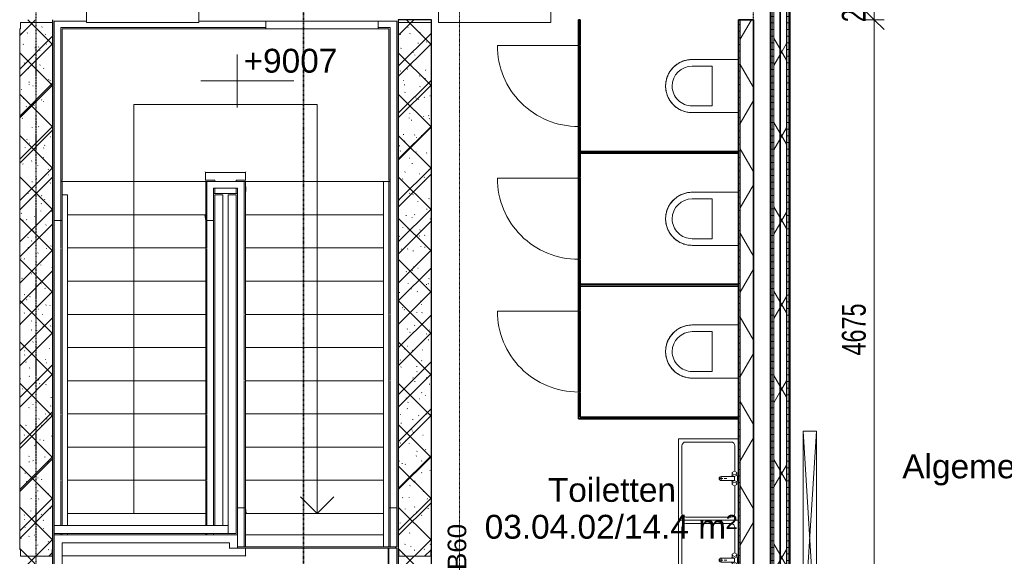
# Model space of a CAD drawing. Header units: millimetres. Extents: x -80560 to 110805, y -11020 to 52719.
# Tile 122 of 145: x 56370 to 63782, y 43507 to 47550. Entities that reach past the tile are written whole.
import ezdxf

# ---------------------------------------------------------------- set-up
doc = ezdxf.new("R2010")
doc.units = ezdxf.units.MM
doc.linetypes.add('CENTER2', pattern=[20, 8, -4, 4, -4])
doc.linetypes.add('DASHDOT2', pattern=[8, 4, -2, 0, -2])
for name, color, linetype, lineweight in [('A-ANNO-DIMS', 211, 'Continuous', 9), ('A-ANNO-DIMS-100', 211, 'Continuous', 9), ('A-ANNO-NOTE', 131, 'Continuous', 18), ('A-AREA-IDEN', 2, 'Continuous', 9), ('A-DETL-GENF', 92, 'Continuous', 18), ('A-DETL-MBND', 5, 'Continuous', 18), ('A-DOOR', 31, 'Continuous', 18), ('A-FLOR', 192, 'Continuous', 18), ('A-FLOR-HRAL', 11, 'Continuous', 18), ('A-FLOR-OTLN', 51, 'Continuous', 18), ('A-GENM', 13, 'Continuous', 18), ('A-WALL', 113, 'Continuous', 35), ('A-WALL-PATT', 111, 'Continuous', 35), ('E-ELEC-EQPM', 71, 'Continuous', 18), ('G-ANNO-DIMS', 111, 'Continuous', 9), ('G-ANNO-SYMB', 111, 'Continuous', 9), ('I-WALL', 2, 'Continuous', 18), ('P-SANR-FIXT', 6, 'Continuous', 18), ('S-GRID', 1, 'Continuous', 9), ('S-STRS', 31, 'Continuous', 18), ('S-STRS-ANNO', 31, 'Continuous', 18)]:
    doc.layers.add(name, color=color, linetype=linetype, lineweight=lineweight)
doc.styles.add('Arial', font='arial.ttf', dxfattribs={"height": 180})
doc.styles.add('Arial_1', font='arial.ttf', dxfattribs={"height": 140})
doc.styles.add('Arial_5', font='arial.ttf', dxfattribs={"width": 0.7, "height": 180})
doc.dimstyles.new('n3o_1_8_3', dxfattribs={"dimscale": 304.8, "dimtxt": 183.646692, "dimasz": 0.492126, "dimexe": 0.246063, "dimexo": 0.0625, "dimgap": 0.032808, "dimtad": 1, "dimdec": 0, "dimdsep": 46, "dimtxsty": 'Arial_5', "dimblk1": 'OBLIQUE', "dimblk2": 'OBLIQUE', "dimsah": 1, "dimcen": 0.09, "dimdle": 0.246063, "dimazin": 0, "dimtfac": 1, "dimtdec": 4, "dimtix": 1, "dimtmove": 0, "dimatfit": 3, "dimfxl": 0.246063, "dimfxlon": 1, "dimtvp": 1, "dimtolj": 1, "dimtzin": 0, "dimarcsym": 2})
pattern_1 = [(45, (0, 0), (-176.7767, 176.7767), []), (17, (0, 0), (51.37877, 156.87645), [3.353, -159.647, 3.353, -88.647, -134]), (17, (0, 0), (51.37877, 156.87645), [-255, 3.353, -130.647]), (48, (0, 0), (-36.014, 160.26226), [3.353, -158.647, 3.353, -160.647, -132]), (48, (0, 0), (-36.014, 160.26226), [-326, 3.353, -128.647]), (71, (0, 0), (-94.825, 133.12483), [3.353, -156.647, 3.353, -87.247, -131]), (71, (0, 0), (-94.825, 133.12483), [-250.6, 3.353, -127.647])]
pattern_2 = [(3e-13, (62022.32, 43775), (-2e-13, 50), [])]
pattern_3 = [(60, (24894.82, 0), (-274.963, 158.75), []), (120, (24894.82, 0), (-274.963, -158.75), [])]

# ---------------------------------------------------------------- blocks, each defined once
blk = doc.blocks.new('19112_SW_LeonardoCollege_R2020_rvt-1-DO_03 derde verdieping')
at = {"layer": 'A-WALL-PATT', "lineweight": 5}
h = blk.add_hatch(dxfattribs=at)
h.set_pattern_fill('FP_171', color=10, angle=45, style=0, pattern_type=2)
h.set_pattern_definition([(135, (31725, 43632.5), (-155.563, -155.563), []), (225, (31725, 43632.5), (155.563, -155.563), [])])
h.paths.add_polyline_path([(31671.3, 39715), (31725, 39715), (31725, 47550), (31475, 47550), (31475, 39715)], flags=0)
h = blk.add_hatch(dxfattribs=at)
h.set_pattern_fill('FP_172', color=10, angle=45, style=0, pattern_type=2)
h.set_pattern_definition([(135, (34575, 43632.5), (-155.563, -155.563), []), (225, (34575, 43632.5), (155.563, -155.563), [])])
h.paths.add_polyline_path([(34575, 39715), (34575, 47550), (34325, 47550), (34325, 39715)], flags=0)
at = {"layer": 'A-FLOR', "color": 250, "lineweight": 9}
for p, q in [((34215, 43670), (33174.3, 43670)), ((34305, 43570), (34305, 43580))]:
    blk.add_line(p, q, dxfattribs=at)
at = {"layer": 'I-WALL', "color": 50, "lineweight": 25}
for p, q in [((31725, 39715), (31725, 47550)), ((34575, 47550), (34325, 47550)), ((34325, 47550), (34325, 39715)), ((34575, 39715), (34575, 47550))]:
    blk.add_line(p, q, dxfattribs=at)
blk = doc.blocks.new('95251-Leonardo College Leiden_rvt-1-DO_03 derde verdieping')
at = {"layer": 'A-WALL-PATT', "lineweight": 9}
h = blk.add_hatch(dxfattribs=at)
h.set_pattern_fill('FP_184', color=55, style=0, pattern_type=2)
h.set_pattern_definition(pattern_1)
h.paths.add_polyline_path([(31600, 43507.5), (31720, 43507.5), (31720, 43557.5), (31725, 43557.5), (31725, 47530), (31480, 47530), (31480, 47480), (31475, 47480), (31475, 43557.5), (31480, 43557.5), (31480, 43507.5)], flags=0)
h = blk.add_hatch(dxfattribs=at)
h.set_pattern_fill('FP_184', color=55, style=0, pattern_type=2)
h.set_pattern_definition(pattern_1)
h.paths.add_polyline_path([(34330, 43507.5), (34570, 43507.5), (34570, 43557.5), (34575, 43557.5), (34575, 47530), (34325, 47530), (34325, 43557.5), (34330, 43557.5)], flags=0)
at = {"layer": 'A-DETL-MBND', "color": 191, "lineweight": 9}
for p, q in [((31797.7, 47477.3), (31795, 47480)), ((31795, 47480), (31795, 46340)), ((31795, 47480), (33327, 47480)), ((34173, 47480), (34255, 47480)), ((34252.3, 47477.3), (34255, 47480)), ((34255, 47480), (34255, 46340)), ((31795, 46340), (31785, 46340)), ((31795, 46330), (31785, 46330)), ((31797.7, 46340), (31795, 46340)), ((31795, 46230), (31795, 46330)), ((31795, 46330), (31795.7, 46330)), ((32875, 46400), (32872.3, 46402.7)), ((32875, 46340), (32872.3, 46340)), ((32874.9, 46330), (32875.7, 46330)), ((32875, 46400), (32875, 46340)), ((33175, 46400), (32875, 46400)), ((32945, 46340), (32875, 46340)), ((32885, 46330), (32875.7, 46330)), ((32875.7, 46330), (32875.7, 46038.3)), ((32945, 46340), (32945, 46330)), ((33175, 46340), (33105, 46340)), ((33105, 46330), (33105, 46340)), ((33175, 46400), (33177.7, 46402.7)), ((33175, 46340), (33175, 46400)), ((33177.7, 46340), (33175, 46340)), ((34255, 46340), (34252.3, 46340)), ((34265, 46340), (34255, 46340)), ((32945, 46280), (32945, 46240)), ((33105, 46240), (33105, 46280)), ((32935, 46240), (32945, 46240)), ((32945, 46240), (33105, 46240)), ((33105, 46240), (33115, 46240)), ((31735, 46038.3), (31735, 46041.6)), ((31735, 43740), (31735, 46038.3)), ((31795, 46038.3), (31735, 46038.3)), ((32875.7, 46038.3), (32869.1, 46080)), ((32935, 46038.3), (32875.7, 46038.3)), ((32875.7, 46038.3), (32875.7, 43740)), ((32935, 46041.5), (32935, 46038.3)), ((32935, 46038.3), (32935, 43740)), ((31735, 43670), (31735, 43680)), ((32875.7, 43680), (32875.7, 43670)), ((32935, 43680), (32935, 43670))]:
    blk.add_line(p, q, dxfattribs=at)
at = {"layer": 'A-GENM', "color": 170, "lineweight": 9}
for p, q in [((33174.3, 46330), (33115, 46330)), ((33174.3, 46329.9), (33178.1, 46255.8)), ((33174.3, 43871.7), (33174.3, 46329.9)), ((34265, 46330), (34255, 46330)), ((33115, 43871.7), (33115, 46280)), ((34315, 46271.7), (34315, 43871.7)), ((33115, 43871.7), (33174.3, 43871.7)), ((33115, 43868.5), (33115, 43871.7)), ((33174.3, 43871.7), (33180.9, 43830)), ((33174.3, 43580), (33174.3, 43871.7)), ((34255, 43871.7), (34315, 43871.7)), ((34315, 43871.7), (34315, 43868.4)), ((33115, 43570), (33175, 43570)), ((33165, 43580), (33174.3, 43580)), ((33175.1, 43580), (33174.3, 43580)), ((33175, 43570), (33177.7, 43570)), ((33175, 43510), (33175, 43570)), ((34255, 43580), (34265, 43580)), ((33175, 43510), (31797.3, 43510)), ((33177.7, 43507.3), (33175, 43510))]:
    blk.add_line(p, q, dxfattribs=at)
at = {"layer": 'A-WALL', "color": 130, "lineweight": 5}
for p, q in [((31725, 47530), (31480, 47530)), ((31480, 47530), (31480, 47480)), ((31725, 43557.5), (31725, 47530)), ((34575, 47530), (34325, 47530)), ((34325, 47530), (34325, 43557.5)), ((34575, 43557.5), (34575, 47530)), ((31480, 47480), (31475, 47480)), ((31475, 47480), (31475, 43557.5)), ((31475, 43557.5), (31480, 43557.5)), ((31480, 43557.5), (31480, 43507.5)), ((31720, 43507.5), (31720, 43557.5)), ((31720, 43557.5), (31725, 43557.5)), ((34325, 43557.5), (34330, 43557.5)), ((34330, 43557.5), (34330, 43507.5)), ((34570, 43507.5), (34570, 43557.5)), ((34570, 43557.5), (34575, 43557.5)), ((31480, 43507.5), (31720, 43507.5)), ((34330, 43507.5), (34570, 43507.5))]:
    blk.add_line(p, q, dxfattribs=at)
blk = doc.blocks.new('Railing - Railing-31606828-DO_03 derde verdieping')
at = {"layer": 'A-FLOR-HRAL'}
for p, q in [((31735, 43680), (31735, 43740)), ((33045, 43740), (31735, 43740)), ((31735, 43680), (33045, 43680))]:
    blk.add_line(p, q, dxfattribs=at)
blk = doc.blocks.new('74_PF_EHA_wandtoilet - hoogte 390-32003558-DO_03 derde verdieping')
at = {"layer": 'P-SANR-FIXT'}
for p, q in [((-178.1, -56.2), (-178.1, -406.3)), ((221.9, -406.3), (221.9, -56.2)), ((-128.1, -406.3), (-128.1, -256.3)), ((-128.1, -256.3), (171.9, -256.3)), ((171.9, -256.3), (171.9, -406.3))]:
    blk.add_line(p, q, dxfattribs=at)
at = {"layer": 'P-SANR-FIXT', "flags": 128}
for points in [[(21.9, -606.3), (13.9, -606.1), (5.9, -605.6), (-2, -604.8), (-9.9, -603.7), (-17.8, -602.3), (-25.6, -600.5), (-33.4, -598.5), (-41, -596.1), (-48.5, -593.4), (-56, -590.5), (-63.3, -587.2), (-70.4, -583.6), (-77.5, -579.8), (-84.3, -575.7), (-91, -571.3), (-97.5, -566.7), (-103.8, -561.8), (-110, -556.6), (-115.9, -551.2), (-121.6, -545.6), (-127, -539.7), (-132.2, -533.7), (-137.2, -527.4), (-141.9, -521), (-146.4, -514.3), (-150.6, -507.5), (-154.5, -500.5), (-158.1, -493.4), (-161.4, -486.1), (-164.5, -478.7), (-167.2, -471.2), (-169.7, -463.6), (-171.8, -455.9), (-173.7, -448.1), (-175.2, -440.2), (-176.4, -432.3), (-177.3, -424.4), (-177.8, -416.4), (-178.1, -408.4), (-178.1, -406.3)], [(221.9, -406.3), (221.8, -414.2), (221.3, -422.2), (220.5, -430.2), (219.4, -438.1), (217.9, -446), (216.2, -453.8), (214.1, -461.5), (211.8, -469.2), (209.1, -476.7), (206.1, -484.1), (202.9, -491.4), (199.3, -498.6), (195.5, -505.6), (191.4, -512.5), (187, -519.2), (182.3, -525.7), (177.4, -532), (172.3, -538.1), (166.9, -544), (161.3, -549.7), (155.4, -555.2), (149.3, -560.4), (143.1, -565.4), (136.6, -570.1), (130, -574.5), (123.2, -578.7), (116.2, -582.6), (109.1, -586.3), (101.8, -589.6), (94.4, -592.7), (86.9, -595.4), (79.3, -597.9), (71.6, -600), (63.8, -601.8), (55.9, -603.3), (48, -604.5), (40.1, -605.4), (32.1, -606), (24.1, -606.2), (21.9, -606.3)]]:
    blk.add_lwpolyline(points, dxfattribs=at)
at = {"layer": 'P-SANR-FIXT'}
for radius, start, end in [(200, 180, 270), (150, 180, 270), (200, 270, 360), (150, 270, 0)]:
    blk.add_arc((21.9, -406.3), radius, start, end, dxfattribs=at)
blk = doc.blocks.new('74_n3o_Kupan_toiletruimte_3 - 74_n3o_Kupan_toiletruimte_3-32467042-DO_03 derde verdieping')
at = {"layer": 'A-GENM', "lineweight": 35}
for p, q in [((1006.5, 0), (993.5, 0)), ((993.5, 0), (993.5, -1193.5)), ((1006.5, -1193.5), (1006.5, 0)), ((2006.5, 0), (1993.5, 0)), ((1993.5, 0), (1993.5, -1193.5)), ((2006.5, -1193.5), (2006.5, 0)), ((3006.5, 0), (2993.5, 0)), ((2993.5, 0), (2993.5, -1193.5)), ((3006.5, -1206.5), (3006.5, 0)), ((190, -1193.5), (0, -1193.5)), ((0, -1193.5), (0, -1206.5)), ((0, -1206.5), (190, -1206.5)), ((190, -1206.5), (190, -1193.5)), ((805, -1193.5), (195, -1193.5)), ((195, -1193.5), (195, -1206.5)), ((195, -1206.5), (805, -1206.5)), ((805, -1206.5), (805, -1193.5)), ((1190, -1193.5), (810, -1193.5)), ((810, -1193.5), (810, -1206.5)), ((810, -1206.5), (1190, -1206.5)), ((993.5, -1193.5), (1006.5, -1193.5)), ((1190, -1206.5), (1190, -1193.5)), ((1805, -1193.5), (1195, -1193.5)), ((1195, -1193.5), (1195, -1206.5)), ((1195, -1206.5), (1805, -1206.5)), ((1805, -1206.5), (1805, -1193.5)), ((2190, -1193.5), (1810, -1193.5)), ((1810, -1193.5), (1810, -1206.5)), ((1810, -1206.5), (2190, -1206.5)), ((1993.5, -1193.5), (2006.5, -1193.5)), ((2190, -1206.5), (2190, -1193.5)), ((2805, -1193.5), (2195, -1193.5)), ((2195, -1193.5), (2195, -1206.5)), ((2195, -1206.5), (2805, -1206.5)), ((2805, -1206.5), (2805, -1193.5)), ((2993.5, -1193.5), (2810, -1193.5)), ((2810, -1193.5), (2810, -1206.5)), ((2810, -1206.5), (3006.5, -1206.5))]:
    blk.add_line(p, q, dxfattribs=at)
blk = doc.blocks.new('00_n3o_symbool_swingangle - std-31931020-DO_03 derde verdieping')
at = {"layer": 'A-DOOR'}
blk.add_line((-415, 27), (-415, -583), dxfattribs=at)
blk.add_arc((-415, 27), 610, 270, 0, dxfattribs=at)
blk = doc.blocks.new('74_n3o_fonteintje_450x600 - std-32453865-DO_03 derde verdieping')
at = {"layer": 'P-SANR-FIXT'}
for p, q in [((315, 0), (-300, 0)), ((-300, 0), (-300, -450)), ((315, -450), (315, 0)), ((-300, -450), (315, -450))]:
    blk.add_line(p, q, dxfattribs=at)
blk = doc.blocks.new('53_wastafel_450X600 - std-32453815-DO_03 derde verdieping')
at = {"layer": 'P-SANR-FIXT'}
for p, q in [((-300, -450), (-300, 0)), ((-300, 0), (315, 0)), ((-275, -55), (-275, -395)), ((-52.4, -25), (-245, -25)), ((-45, -12.2), (-55, -29.5)), ((-55, -29.5), (-45, -46.8)), ((-25, -12.2), (-45, -12.2)), ((-45, -46.8), (-25, -46.8)), ((-28.4, -29.5), (-38.4, -12.2)), ((-38.4, -46.8), (-28.4, -29.5)), ((-25, -12.2), (-15, -7.2)), ((-15, -29.5), (-25, -12.2)), ((-25, -46.8), (-15, -29.5)), ((-25, -46.8), (-15, -51.8)), ((-15, -7.2), (15, -7.2)), ((-15, -29.5), (-15, -129.5)), ((15, -29.5), (-15, -29.5)), ((15, -7.2), (25, -12.2)), ((15, -29.5), (25, -12.2)), ((25, -46.8), (15, -29.5)), ((15, -129.5), (15, -29.5)), ((25, -46.8), (15, -51.8)), ((25, -12.2), (45, -12.2)), ((45, -46.8), (25, -46.8)), ((28.4, -29.5), (38.4, -12.2)), ((38.4, -46.8), (28.4, -29.5)), ((45, -12.2), (55, -29.5)), ((55, -29.5), (45, -46.8)), ((260, -25), (52.4, -25)), ((290, -395), (290, -55)), ((315, 0), (315, -450)), ((12, -129.5), (-12, -129.5)), ((0, -107.5), (0, -87.5)), ((0, -141.5), (0, -117.5)), ((-245, -425), (260, -425)), ((315, -450), (-300, -450))]:
    blk.add_line(p, q, dxfattribs=at)
for centre, radius, start, end in [((-245, -55), 30, 90, 180), ((260, -55), 30, 0, 90), ((0, -129.5), 15, 180, 0), ((-245, -395), 30, 180, 270), ((260, -395), 30, 270, 360)]:
    blk.add_arc(centre, radius, start, end, dxfattribs=at)
blk = doc.blocks.new('31_n3o_gevelopening_vensterbank - 380x15-V227-DO_03 derde verdieping')
at = {"layer": 'A-GENM'}
for p, q in [((0, -311.5), (0, 0)), ((0, 0), (846, 0)), ((846, 0), (846, -311.5)), ((12, -380), (834, -380))]:
    blk.add_line(p, q, dxfattribs=at)
blk = doc.blocks.new('82_apparaat_rechthoekig_met clearance - Digiboard-30673038-DO_03 derde verdieping')
at = {"layer": 'E-ELEC-EQPM'}
for p, q in [((50, 800), (-50, 800)), ((-50, 800), (-50, -800)), ((50, 800), (-50, 800)), ((-50, 800), (-50, -800)), ((50, -800), (-50, 800)), ((-50, -800), (50, 800)), ((50, 800), (-50, 800)), ((-50, 800), (-50, -800)), ((50, -800), (50, 800)), ((50, -800), (50, 800)), ((50, -800), (50, 800)), ((-50, -800), (50, -800)), ((-50, -800), (50, -800)), ((-50, -800), (50, -800))]:
    blk.add_line(p, q, dxfattribs=at)
blk = doc.blocks.new('Railing - Railing-32695959-DO_03 derde verdieping')
at = {"layer": 'A-FLOR-HRAL'}
for p, q in [((33045, 46230), (33105, 46230)), ((33045, 46230), (33045, 43830)), ((33105, 46230), (33105, 43830)), ((33045, 43830), (33045, 43680)), ((33105, 43830), (33105, 43680)), ((33105, 43680), (33045, 43680))]:
    blk.add_line(p, q, dxfattribs=at)
blk = doc.blocks.new('Railing - Railing-32695962-DO_03 derde verdieping')
at = {"layer": 'A-FLOR-HRAL'}
for p, q in [((33327, 47540), (34173, 47540)), ((33327, 47480), (33327, 47540)), ((34173, 47540), (34173, 47480)), ((33327, 47480), (34173, 47480))]:
    blk.add_line(p, q, dxfattribs=at)
blk = doc.blocks.new('Railing - Railing-32695967-DO_03 derde verdieping')
at = {"layer": 'A-FLOR-HRAL'}
for p, q in [((34215, 46330), (34255, 46330)), ((34215, 46330), (34215, 43830)), ((34255, 46330), (34255, 43830)), ((34215, 43830), (34215, 43580)), ((34255, 43830), (34255, 43580)), ((34255, 43580), (34215, 43580))]:
    blk.add_line(p, q, dxfattribs=at)
blk = doc.blocks.new('Railing - Railing-32695972-DO_03 derde verdieping')
at = {"layer": 'A-FLOR-HRAL'}
for p, q in [((31795, 46230), (31835, 46230)), ((31795, 46080), (31795, 46230)), ((31835, 46080), (31835, 46230)), ((31795, 43740), (31795, 46080)), ((31835, 43740), (31835, 46080)), ((31795, 43670), (31795, 43680)), ((31835, 43670), (31835, 43680))]:
    blk.add_line(p, q, dxfattribs=at)
blk = doc.blocks.new('Railing - Railing-32695978-DO_03 derde verdieping')
at = {"layer": 'A-FLOR-HRAL'}
for p, q in [((32945, 46230), (33005, 46230)), ((32945, 46080), (32945, 46230)), ((33005, 46080), (33005, 46230)), ((32945, 43740), (32945, 46080)), ((33005, 43740), (33005, 46080))]:
    blk.add_line(p, q, dxfattribs=at)
blk = doc.blocks.new('01_n3o_symbool_lijn_met_tekst - brandwerend_B60-31157512-DO_03 derde verdieping')
at = {"layer": 'A-DETL-GENF', "color": 3, "linetype": 'DASHDOT2'}
blk.add_line((0, 0), (8362.5, 0), dxfattribs=at)
blk = doc.blocks.new('DIMBLOCK352-DO_03 derde verdieping')
at = {"layer": 'A-ANNO-DIMS-100'}
for p, q in [((62803, 47550), (62728, 47625)), ((62728, 47550), (62878, 47550)), ((62803, 47550), (62728, 47550)), ((62803, 42875), (62803, 47550)), ((62803, 47550), (62878, 47475)), ((62803, 42875), (62728, 42950)), ((62728, 42875), (62878, 42875)), ((62803, 42875), (62728, 42875)), ((62803, 42875), (62878, 42800))]:
    blk.add_line(p, q, dxfattribs=at)
at = {"layer": 'A-ANNO-DIMS-100', "color": 0, "insert": (62559.3, 45020.4), "char_height": 180, "width": 461.094, "attachment_point": 1, "rotation": 90, "line_spacing_factor": 0.941778, "style": 'Arial_5'}
blk.add_mtext('4675', dxfattribs=at)
blk = doc.blocks.new('_Oblique')
at = {"color": 0, "linetype": 'ByBlock', "lineweight": -2}
blk.add_line((-0.5, -0.5), (0.5, 0.5), dxfattribs=at)
blk = doc.blocks.new('DIMBLOCK353-DO_03 derde verdieping')
at = {"layer": 'A-ANNO-DIMS-100'}
for p, q in [((62803, 47800), (62728, 47875)), ((62728, 47800), (62878, 47800)), ((62803, 47800), (62728, 47800)), ((62803, 47550), (62803, 47800)), ((62803, 47800), (62878, 47725)), ((62803, 47550), (62728, 47625)), ((62728, 47550), (62878, 47550)), ((62803, 47550), (62728, 47550)), ((62803, 47550), (62878, 47475))]:
    blk.add_line(p, q, dxfattribs=at)
at = {"layer": 'A-ANNO-DIMS-100', "color": 0, "insert": (62559.3, 47530.9), "char_height": 180, "width": 345.821, "attachment_point": 1, "rotation": 90, "line_spacing_factor": 0.941778, "style": 'Arial_5'}
blk.add_mtext('250', dxfattribs=at)
blk = doc.blocks.new('Spot Elevations - default-305554-DO_03 derde verdieping')
at = {"layer": 'G-ANNO-DIMS'}
for p, q in [((0, 2), (0, -2)), ((4.277, 0), (-2.723, 0))]:
    blk.add_line(p, q, dxfattribs=at)

msp = doc.modelspace()

# ---------------------------------------------------------------- hatches: boundary and pattern name
at = {"layer": 'A-WALL-PATT', "lineweight": 18}
h = msp.add_hatch(dxfattribs=at)
h.set_pattern_fill('FP_36', color=256, angle=90, style=0, pattern_type=2)
h.set_pattern_definition(pattern_2)
h.paths.add_polyline_path([(62034.8, 39750), (62034.8, 40812.5), (62022.3, 40812.5), (62022.3, 39750)], flags=0)
h.paths.add_polyline_path([(62034.8, 40887.5), (62034.8, 42787.5), (62022.3, 42787.5), (62022.3, 40887.5)], flags=0)
h.paths.add_polyline_path([(62034.8, 42862.5), (62034.8, 47800), (62022.3, 47800), (62022.3, 42862.5)], flags=0)
h = msp.add_hatch(dxfattribs=at)
h.set_pattern_fill('FP_36', color=256, angle=90, style=0, pattern_type=2)
h.set_pattern_definition(pattern_2)
h.paths.add_polyline_path([(62047.3, 39750), (62047.3, 40812.5), (62034.8, 40812.5), (62034.8, 39750)], flags=0)
h.paths.add_polyline_path([(62047.3, 40887.5), (62047.3, 42787.5), (62034.8, 42787.5), (62034.8, 40887.5)], flags=0)
h.paths.add_polyline_path([(62047.3, 42862.5), (62047.3, 47800), (62034.8, 47800), (62034.8, 42862.5)], flags=0)
h = msp.add_hatch(dxfattribs=at)
h.set_pattern_fill('FP_2', color=256, style=0, pattern_type=2)
h.set_pattern_definition(pattern_3)
h.paths.add_polyline_path([(62092.3, 39737.5), (62092.3, 47800), (62047.3, 47800), (62047.3, 39737.5)], flags=0)
h = msp.add_hatch(dxfattribs=at)
h.set_pattern_fill('FP_2', color=256, style=0, pattern_type=2)
h.set_pattern_definition(pattern_3)
h.paths.add_polyline_path([(62142.3, 39737.5), (62142.3, 47800), (62097.3, 47800), (62097.3, 39737.5)], flags=0)
h = msp.add_hatch(dxfattribs=at)
h.set_pattern_fill('FP_36', color=256, angle=90, style=0, pattern_type=2)
h.set_pattern_definition(pattern_2)
h.paths.add_polyline_path([(62154.8, 39737.5), (62154.8, 47800), (62142.3, 47800), (62142.3, 39737.5), (62145.9, 39737.5)], flags=0)
h = msp.add_hatch(dxfattribs=at)
h.set_pattern_fill('FP_36', color=256, angle=90, style=0, pattern_type=2)
h.set_pattern_definition(pattern_2)
h.paths.add_polyline_path([(62167.3, 39737.5), (62167.3, 47800), (62154.8, 47800), (62154.8, 39737.5)], flags=0)
h = msp.add_hatch(dxfattribs=at)
h.set_pattern_fill('FP_75', color=256, angle=90, style=0, pattern_type=2)
h.set_pattern_definition([(1e-13, (61782.32, 45212.5), (-1e-13, 50), [])])
h.paths.add_polyline_path([(61782.3, 42875), (61794.8, 42875), (61794.8, 47550), (61782.3, 47550), (61782.3, 42915.4)], flags=0)
h = msp.add_hatch(dxfattribs=at)
h.set_pattern_fill('FP_2', color=256, style=0, pattern_type=2)
h.set_pattern_definition(pattern_3)
h.paths.add_polyline_path([(61794.8, 42837.5), (61894.8, 42837.5), (61894.8, 47550), (61794.8, 47550), (61794.8, 42850)], flags=0)

# ---------------------------------------------------------------- linework, layer by layer
at = {"layer": 'A-FLOR'}
msp.add_line((59144.8, 43570), (58072.5, 43570), dxfattribs=at)
at = {"layer": 'A-FLOR-OTLN'}
for p, q in [((56629.8, 39769.5), (56629.8, 43670)), ((56629.8, 43670), (58009.8, 43670)), ((56689.8, 39820), (56689.8, 43610)), ((56689.8, 43610), (57949.8, 43610)), ((56692.2, 43607.7), (56689.8, 43610)), ((57947.5, 43607.7), (57949.8, 43610)), ((57949.8, 43610), (57949.8, 43570)), ((58009.8, 43570), (57947.5, 43570)), ((58009.8, 43580), (58009.8, 43570)), ((59144.8, 43570), (59209.8, 43570)), ((59144.8, 43570), (59144.8, 39825)), ((59149.8, 43570), (59149.8, 39820)), ((59209.8, 43570), (59209.8, 39750))]:
    msp.add_line(p, q, dxfattribs=at)
at = {"layer": 'A-WALL', "lineweight": 18}
for p, q in [((62034.8, 47800), (62034.8, 42862.5)), ((62047.3, 47800), (62047.3, 40812.5)), ((62092.3, 47800), (62092.3, 39737.5)), ((62097.3, 47800), (62097.3, 39737.5)), ((62142.3, 47800), (62142.3, 39737.5)), ((62154.8, 47800), (62154.8, 39737.5)), ((61794.8, 47550), (61794.8, 42837.5))]:
    msp.add_line(p, q, dxfattribs=at)
at = {"layer": 'G-ANNO-SYMB', "linetype": 'DASHDOT2', "lineweight": 35}
msp.add_line((58505.6, 48457.5), (58505.6, 9133.2), dxfattribs=at)
at = {"layer": 'I-WALL', "lineweight": 35}
for p, q in [((62022.3, 47800), (62022.3, 42875)), ((62167.3, 39750), (62167.3, 47800)), ((61894.8, 47550), (61782.3, 47550)), ((61782.3, 47550), (61782.3, 42875)), ((61894.8, 42875), (61894.8, 47550))]:
    msp.add_line(p, q, dxfattribs=at)
at = {"layer": 'S-GRID', "linetype": 'CENTER2', "lineweight": 25}
for p, q in [((56494.8, 4383.3), (56494.8, 52119.1)), ((61894.8, 4383.3), (61894.8, 52119.1))]:
    msp.add_line(p, q, dxfattribs=at)
at = {"layer": 'S-STRS'}
for p, q in [((56629.8, 47540), (56629.8, 46141.6)), ((56871.8, 47540), (56629.8, 47540)), ((58221.8, 47540), (57717.8, 47540)), ((59209.8, 47540), (59067.8, 47540)), ((59209.8, 46271.7), (59209.8, 47540)), ((56679.8, 47490), (56679.8, 46141.6)), ((58221.8, 47490), (56679.8, 47490)), ((59159.8, 47490), (59067.8, 47490)), ((59159.8, 46271.7), (59159.8, 47490)), ((56679.8, 46191.1), (56679.8, 46330)), ((56689.8, 46330), (57770.5, 46330)), ((57779.8, 46330), (57779.8, 46280)), ((57779.8, 46330), (58009.8, 46330)), ((57779.8, 46280), (57779.8, 46330)), ((58059.8, 46330), (58009.8, 46330)), ((58059.8, 46330), (58059.8, 46083.2)), ((59109.8, 46330), (58059.8, 46330)), ((57779.8, 46080), (57779.8, 46280)), ((57829.8, 46280), (58009.8, 46280)), ((57829.8, 46041.5), (57829.8, 46280)), ((59159.8, 46268.4), (59159.8, 46083.3)), ((56629.8, 46041.6), (56629.8, 46141.6)), ((56679.8, 46080), (56679.8, 46141.6)), ((56679.8, 45830), (56679.8, 46080)), ((56729.8, 46080), (57770.5, 46080)), ((57779.8, 45830), (57779.8, 46080)), ((58059.8, 46080), (58059.8, 45833.2)), ((59109.8, 46080), (58070.7, 46080)), ((59159.8, 46080), (59159.8, 45833.3)), ((56679.8, 45580), (56679.8, 45826.7)), ((56729.8, 45830), (57768.9, 45830)), ((57779.8, 45580), (57779.8, 45826.8)), ((58059.8, 45830), (58059.8, 45583.2)), ((59109.8, 45830), (58070.7, 45830)), ((59159.8, 45830), (59159.8, 45583.3)), ((56679.8, 45330), (56679.8, 45576.7)), ((56729.8, 45580), (57768.9, 45580)), ((57779.8, 45330), (57779.8, 45576.8)), ((58059.8, 45580), (58059.8, 45333.2)), ((59109.8, 45580), (58070.7, 45580)), ((59159.8, 45580), (59159.8, 45333.3)), ((56679.8, 45080), (56679.8, 45326.7)), ((56729.8, 45330), (57768.9, 45330)), ((57779.8, 45080), (57779.8, 45326.8)), ((58059.8, 45330), (58059.8, 45083.2)), ((59109.8, 45330), (58070.7, 45330)), ((59159.8, 45330), (59159.8, 45083.3)), ((56679.8, 44830), (56679.8, 45076.7)), ((56729.8, 45080), (57768.9, 45080)), ((57779.8, 44830), (57779.8, 45076.8)), ((58059.8, 45080), (58059.8, 44833.2)), ((59109.8, 45080), (58070.7, 45080)), ((59159.8, 45080), (59159.8, 44833.3)), ((56679.8, 44580), (56679.8, 44826.7)), ((56729.8, 44830), (57768.9, 44830)), ((57779.8, 44580), (57779.8, 44826.8)), ((58059.8, 44830), (58059.8, 44583.2)), ((59109.8, 44830), (58070.7, 44830)), ((59159.8, 44830), (59159.8, 44583.3)), ((56679.8, 44330), (56679.8, 44576.7)), ((56729.8, 44580), (57768.9, 44580)), ((57779.8, 44330), (57779.8, 44576.8)), ((58059.8, 44580), (58059.8, 44333.2)), ((59109.8, 44580), (58070.7, 44580)), ((59159.8, 44580), (59159.8, 44333.3)), ((56729.8, 44330), (57768.9, 44330)), ((58059.8, 44330), (58059.8, 44083.2)), ((59109.8, 44330), (58070.7, 44330)), ((59159.8, 44330), (59159.8, 44083.3)), ((56679.8, 44080), (56679.8, 44326.7)), ((57779.8, 44080), (57779.8, 44326.8)), ((56679.8, 43830), (56679.8, 44076.7)), ((56729.8, 44080), (57768.9, 44080)), ((57779.8, 43830), (57779.8, 44076.8)), ((58059.8, 44080), (58059.8, 43830)), ((59109.8, 44080), (58070.7, 44080)), ((59159.8, 44080), (59159.8, 43830)), ((56679.8, 43740), (56679.8, 43826.7)), ((56729.8, 43830), (57768.9, 43830)), ((57779.8, 43740), (57779.8, 43826.8)), ((58009.8, 43868.5), (58009.8, 43580)), ((58059.8, 43830), (58059.8, 43580)), ((59109.8, 43830), (58069.1, 43830)), ((59159.8, 43830), (59159.8, 43580)), ((59209.8, 43868.4), (59209.8, 43580)), ((56679.8, 43670), (56679.8, 43680)), ((57779.8, 43670), (57779.8, 43680)), ((58009.8, 43580), (58059.8, 43580)), ((59109.8, 43580), (58069.1, 43580)), ((59159.8, 43580), (59209.8, 43580))]:
    msp.add_line(p, q, dxfattribs=at)
at = {"layer": 'S-STRS-ANNO'}
for p, q in [((57229.8, 46910), (58609.8, 46910)), ((57229.8, 46330), (57229.8, 46910)), ((58609.8, 46910), (58609.8, 46330)), ((57229.8, 46080), (57229.8, 46330)), ((58609.8, 46330), (58609.8, 46080)), ((57229.8, 45830), (57229.8, 46080)), ((58609.8, 46080), (58609.8, 45830)), ((57229.8, 45580), (57229.8, 45830)), ((58609.8, 45830), (58609.8, 45580)), ((57229.8, 45330), (57229.8, 45580)), ((58609.8, 45580), (58609.8, 45330)), ((57229.8, 45080), (57229.8, 45330)), ((58609.8, 45330), (58609.8, 45080)), ((57229.8, 44830), (57229.8, 45080)), ((58609.8, 45080), (58609.8, 44830)), ((57229.8, 44580), (57229.8, 44830)), ((58609.8, 44830), (58609.8, 44580)), ((57229.8, 44330), (57229.8, 44580)), ((58609.8, 44580), (58609.8, 44330)), ((57229.8, 44080), (57229.8, 44330)), ((58609.8, 44330), (58609.8, 44080)), ((57229.8, 43830), (57229.8, 44080)), ((58609.8, 44080), (58609.8, 43830)), ((58609.8, 43830), (58484.8, 43955)), ((58609.8, 43830), (58734.8, 43955))]:
    msp.add_line(p, q, dxfattribs=at)

# ---------------------------------------------------------------- block references
at = {"color": 250, "lineweight": 5}
for name in ['19112_SW_LeonardoCollege_R2020_rvt-1-DO_03 derde verdieping', '95251-Leonardo College Leiden_rvt-1-DO_03 derde verdieping']:
    msp.add_blockref(name, (24894.8, 0), dxfattribs=at)
at = {"layer": 'A-DETL-GENF', "color": 3, "linetype": 'DASHDOT2', "rotation": 269.9999999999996}
msp.add_blockref('01_n3o_symbool_lijn_met_tekst - brandwerend_B60-31157512-DO_03 derde verdieping', (59679.8, 47800), dxfattribs=at)
at = {"layer": 'A-DOOR', "rotation": 269.9999999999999}
for p in [(60548.8, 46940), (60548.8, 45940), (60548.8, 44940)]:
    msp.add_blockref('00_n3o_symbool_swingangle - std-31931020-DO_03 derde verdieping', p, dxfattribs=at)
at = {"layer": 'A-FLOR-HRAL'}
for name in ['Railing - Railing-32695962-DO_03 derde verdieping', 'Railing - Railing-32695967-DO_03 derde verdieping', 'Railing - Railing-32695972-DO_03 derde verdieping', 'Railing - Railing-32695978-DO_03 derde verdieping', 'Railing - Railing-32695959-DO_03 derde verdieping', 'Railing - Railing-31606828-DO_03 derde verdieping']:
    msp.add_blockref(name, (24894.8, 0), dxfattribs=at)
at = {"layer": 'A-GENM'}
for name, p, rotation in [('31_n3o_gevelopening_vensterbank - 380x15-V227-DO_03 derde verdieping', (57717.8, 47528), 180), ('31_n3o_gevelopening_vensterbank - 380x15-V227-DO_03 derde verdieping', (60367.8, 47528), 180), ('74_n3o_Kupan_toiletruimte_3 - 74_n3o_Kupan_toiletruimte_3-32467042-DO_03 derde verdieping', (61782.3, 47550), 269.9999999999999)]:
    msp.add_blockref(name, p, dxfattribs=dict(at, rotation=rotation))
at = {"layer": 'E-ELEC-EQPM'}
msp.add_blockref('82_apparaat_rechthoekig_met clearance - Digiboard-30673038-DO_03 derde verdieping', (62317.3, 43650), dxfattribs=at)
at = {"layer": 'G-ANNO-DIMS', "xscale": 99.99999999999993, "yscale": 99.99999999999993, "zscale": 99.99999999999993}
msp.add_blockref('Spot Elevations - default-305554-DO_03 derde verdieping', (58006.8, 47088.7), dxfattribs=at)
at = {"layer": 'P-SANR-FIXT'}
for name, p, rotation in [('74_PF_EHA_wandtoilet - hoogte 390-32003558-DO_03 derde verdieping', (61838.6, 47071.9), 269.9999999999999), ('74_PF_EHA_wandtoilet - hoogte 390-32003558-DO_03 derde verdieping', (61838.6, 46071.9), 269.9999999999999), ('74_PF_EHA_wandtoilet - hoogte 390-32003558-DO_03 derde verdieping', (61838.6, 45071.9), 269.9999999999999), ('74_n3o_fonteintje_450x600 - std-32453865-DO_03 derde verdieping', (61779.8, 44093.5), 269.9999999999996), ('53_wastafel_450X600 - std-32453815-DO_03 derde verdieping', (61779.8, 44093.5), 269.9999999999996), ('74_n3o_fonteintje_450x600 - std-32453865-DO_03 derde verdieping', (61779.8, 43478.5), 269.9999999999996), ('53_wastafel_450X600 - std-32453815-DO_03 derde verdieping', (61779.8, 43478.5), 269.9999999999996)]:
    msp.add_blockref(name, p, dxfattribs=dict(at, rotation=rotation))

# ---------------------------------------------------------------- texts
at = {"layer": 'A-ANNO-NOTE', "color": 3, "linetype": 'DASHDOT2', "insert": (59591.8, 43404), "char_height": 140, "width": 408.861, "attachment_point": 1, "rotation": 90, "style": 'Arial_1'}
msp.add_mtext('B60', dxfattribs=at)
at = {"layer": 'A-AREA-IDEN', "char_height": 180, "attachment_point": 1, "style": 'Arial'}
for s, insert, width in [('Algemene onderwijsruimte klein', (63014.4, 44275), 4136.707), ('Toiletten', (60346.5, 44097.8), 1114.346), ('03.04.02/14.4 m²', (59870.3, 43820), 2260.759)]:
    msp.add_mtext(s, dxfattribs=dict(at, insert=insert, width=width))
at = {"layer": 'G-ANNO-DIMS', "insert": (58055.1, 47330.8), "char_height": 180, "width": 843.994, "attachment_point": 1, "line_spacing_factor": 0.941778, "style": 'Arial'}
msp.add_mtext('+9007', dxfattribs=at)

# ---------------------------------------------------------------- dimensions: what is measured, and where the dimension line sits
at = {"layer": 'A-ANNO-DIMS'}
for base, p1, p2, override, picture, middle in [((62803, 47800), (62728, 47550), (62728, 47800), {"dimpost": '<>', "dimfxl": 250}, 'DIMBLOCK353-DO_03 derde verdieping', (62701.1, 47675)), ((62803, 47550), (62728, 42875), (62728, 47550), {"dimpost": '<>', "dimfxl": 4675}, 'DIMBLOCK352-DO_03 derde verdieping', (62701.1, 45212.5))]:
    dim = msp.add_linear_dim(base=base, p1=p1, p2=p2, angle=90, dimstyle='n3o_1_8_3', override=override, dxfattribs=at)
    dim.commit()
    dim.dimension.update_dxf_attribs({"geometry": picture, "text_midpoint": middle})

doc.saveas('drawing.dxf')
